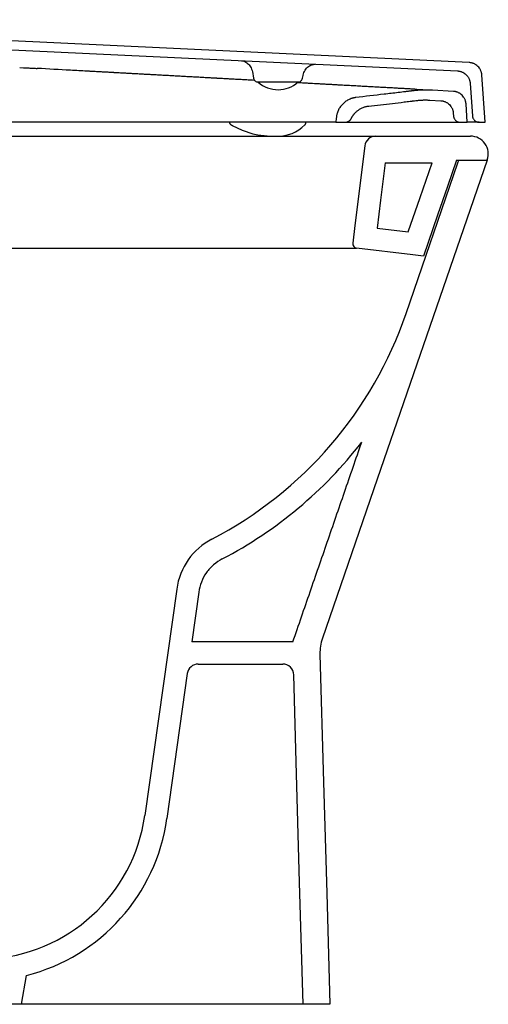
# Model space of a CAD drawing. Header units: millimetres. Extents: x 1143.675 to 1144.225, y 837.985 to 838.49.
# Tile 3 of 3: x 1144.014 to 1144.225, y 838.048 to 838.49. Entities that reach past the tile are written whole.
import ezdxf

# ---------------------------------------------------------------- set-up
doc = ezdxf.new("R2010")
doc.units = ezdxf.units.MM
doc.layers.add('SANINDUSA', color=3, linetype='Continuous')

msp = doc.modelspace()

# ---------------------------------------------------------------- linework, layer by layer
at = {"layer": 'SANINDUSA'}
for p, q in [((1144.216048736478, 838.4712105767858), (1143.80768587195, 838.4904684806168)), ((1143.815822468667, 838.486080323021), (1144.21079789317, 838.4674537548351)), ((1144.014337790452, 838.4690081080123), (1144.016041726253, 838.4689147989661)), ((1144.022237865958, 838.4685739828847), (1144.022210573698, 838.4685754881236)), ((1144.118763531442, 838.467136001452), (1144.119291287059, 838.464142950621)), ((1144.119788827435, 838.463193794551), (1144.118851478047, 838.463245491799)), ((1144.121300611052, 838.4624952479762), (1144.13926303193, 838.4624952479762)), ((1144.141272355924, 838.464142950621), (1144.141506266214, 838.4654695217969)), ((1144.223236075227, 838.4444052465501), (1144.221751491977, 838.465635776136)), ((1144.140259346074, 838.4620647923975), (1144.138631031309, 838.4621545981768)), ((1144.197587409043, 838.4589030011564), (1144.197613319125, 838.4589015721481)), ((1144.209001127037, 838.4582735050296), (1144.199560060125, 838.458794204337)), ((1144.216500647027, 838.4618788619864), (1144.21752714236, 838.4471960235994)), ((1144.198370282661, 838.4543529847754), (1144.203279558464, 838.4540822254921)), ((1144.215236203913, 838.4444052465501), (1144.214656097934, 838.4527011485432)), ((1144.156418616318, 838.4462544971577), (1144.156289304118, 838.4444052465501)), ((1144.163143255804, 838.4460914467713), (1144.163147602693, 838.446091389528)), ((1144.208934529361, 838.4485098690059), (1144.209026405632, 838.4471959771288)), ((1144.156289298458, 838.4444052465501), (1143.870425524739, 838.4444052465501)), ((1144.156289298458, 838.4444052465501), (1144.160450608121, 838.4444052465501)), ((1144.16045082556, 838.4444052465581), (1144.212019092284, 838.4444052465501)), ((1144.212019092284, 838.4444052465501), (1144.215236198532, 838.4444052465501)), ((1144.220519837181, 838.4444052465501), (1144.223236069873, 838.4444052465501)), ((1143.860301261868, 838.438134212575), (1144.174133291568, 838.438134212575)), ((1144.174133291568, 838.438134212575), (1144.216641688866, 838.4381342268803)), ((1144.169170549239, 838.4337435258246), (1144.164789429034, 838.3980596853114)), ((1144.210417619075, 838.4274160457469), (1144.224166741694, 838.4274160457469)), ((1144.211033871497, 838.4261342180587), (1144.211475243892, 838.4274160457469)), ((1144.224205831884, 838.4275296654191), (1144.224166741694, 838.4274160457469)), ((1144.178311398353, 838.4261342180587), (1144.199400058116, 838.4261342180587)), ((1144.187737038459, 838.3584757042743), (1144.211033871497, 838.4261342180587)), ((1144.164789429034, 838.3980596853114), (1144.163814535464, 838.3901193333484)), ((1144.174714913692, 838.396841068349), (1144.188721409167, 838.3951213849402)), ((1143.868878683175, 838.387890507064), (1144.165555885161, 838.387890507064)), ((1144.08478926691, 838.2346947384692), (1144.070490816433, 838.1329559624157)), ((1144.09469195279, 838.233302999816), (1144.091555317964, 838.210984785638)), ((1144.136951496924, 838.210984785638), (1144.091555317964, 838.210984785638)), ((1144.094496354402, 838.2009847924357), (1144.132367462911, 838.2009847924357)), ((1144.089545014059, 838.1966806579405), (1144.08039349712, 838.1315642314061)), ((1144.015156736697, 838.0481342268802), (1144.017440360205, 838.0610852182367)), ((1144.015156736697, 838.0481342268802), (1144.010156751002, 838.0481342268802)), ((1144.141488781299, 838.0481342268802), (1144.015156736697, 838.0481342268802)), ((1144.15349345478, 838.0481342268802), (1144.141488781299, 838.0481342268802))]:
    msp.add_line(p, q, dxfattribs=at)
at = {"layer": 'SANINDUSA', "flags": 128}
for points in [[(1144.109067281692, 838.4433228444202), (1144.109490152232, 838.4430942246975), (1144.109605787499, 838.4430299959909), (1144.109633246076, 838.4430148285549), (1144.109646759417, 838.44300737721), (1144.109647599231, 838.4430069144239), (1144.109647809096, 838.4430067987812), (1144.109647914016, 838.4430067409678), (1144.109647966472, 838.4430067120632), (1144.1096479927, 838.4430066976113), (1144.109648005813, 838.4430066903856), (1144.10964801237, 838.4430066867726), (1144.109648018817, 838.443006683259), (1144.114222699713, 838.4408004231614), (1144.118933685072, 838.4392372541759), (1144.121211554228, 838.4387497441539), (1144.125454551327, 838.4382416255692), (1144.126736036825, 838.4381738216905), (1144.12750529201, 838.4381508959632), (1144.128289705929, 838.4381396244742), (1144.128831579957, 838.4381381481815), (1144.128983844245, 838.4381385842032), (1144.129062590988, 838.438138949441), (1144.129082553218, 838.4381390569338), (1144.129092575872, 838.4381391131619), (1144.129095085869, 838.4381391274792), (1144.129095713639, 838.4381391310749), (1144.129095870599, 838.4381391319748), (1144.129095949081, 838.4381391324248), (1144.129095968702, 838.4381391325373), (1144.129095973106, 838.4381391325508), (1144.129108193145, 838.4381391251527), (1144.129369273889, 838.4381399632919), (1144.129780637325, 838.4381429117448)], [(1144.224166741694, 838.4274160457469), (1144.201394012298, 838.3612798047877), (1144.174806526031, 838.2840645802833), (1144.150190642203, 838.2125754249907)], [(1144.210417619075, 838.4274160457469), (1144.206346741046, 838.415593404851), (1144.201915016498, 838.4027227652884), (1144.19554018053, 838.384209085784)], [(1144.178311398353, 838.4261342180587), (1144.176254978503, 838.4093848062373), (1144.174714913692, 838.396841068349)], [(1144.188721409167, 838.3951213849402), (1144.194041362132, 838.4105716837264), (1144.199400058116, 838.4261342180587)], [(1144.19554018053, 838.384209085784), (1144.190723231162, 838.3848005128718), (1144.165555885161, 838.387890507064)], [(1144.149108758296, 838.2055069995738), (1144.150713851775, 838.1478982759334), (1144.152103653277, 838.0980162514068), (1144.15349345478, 838.0481342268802)], [(1144.141488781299, 838.0481342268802), (1144.139964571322, 838.1028407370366), (1144.138455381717, 838.1570082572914), (1144.137365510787, 838.1961240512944)]]:
    msp.add_lwpolyline(points, dxfattribs=at)
at = {"layer": 'SANINDUSA'}
for centre, radius, start, end in [((1144.13027580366, 838.4722483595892), 0.01324676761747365, 227.617710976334, 312.5815556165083), ((1144.130030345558, 838.455681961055), 0.01754082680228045, 269.1843194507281, 314.4734662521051), ((1144.174133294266, 838.4331342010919), 0.005000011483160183, 90.00003091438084, 173.0002699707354), ((1144.216641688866, 838.4301342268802), 0.008000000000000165, 340.9998770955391, 90), ((1144.16579963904, 838.3898756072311), 0.002000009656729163, 173.0003967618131, 262.999595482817), ((1144.017384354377, 838.41677484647), 0.1800522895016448, 297.5372898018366, 341.1077125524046), ((1144.017471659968, 838.4166543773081), 0.1899051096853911, 297.530779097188, 322.3470854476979), ((1144.11449737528, 838.2305194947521), 0.03000007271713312, 117.5381356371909, 171.9999217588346), ((1144.169100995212, 838.206064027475), 0.01999999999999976, 160.9998770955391, 181.5959535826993), ((1144.094496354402, 838.1959847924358), 0.005000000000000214, 90, 172.0000000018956), ((1144.132367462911, 838.1959847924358), 0.004999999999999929, 1.595953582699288, 90), ((1143.996220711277, 838.1433939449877), 0.07500000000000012, 272.721264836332, 352.0000000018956), ((1143.996220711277, 838.1433939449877), 0.08499999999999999, 284.4563835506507, 352.0000000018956)]:
    msp.add_arc(centre, radius, start, end, dxfattribs=at)
for points, knots in [([(1144.113906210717, 838.4720230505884), (1144.114311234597, 838.4719628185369), (1144.115134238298, 838.4718404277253), (1144.116666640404, 838.4709250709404), (1144.11810709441, 838.4693526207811), (1144.118542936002, 838.4678746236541), (1144.118767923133, 838.4671116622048)], [0, 0, 0, 0, 0.2339399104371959, 0.4753631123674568, 0.7291755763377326, 1, 1, 1, 1]), ([(1144.221751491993, 838.4656357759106), (1144.221745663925, 838.4657082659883), (1144.221734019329, 838.4658531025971), (1144.221706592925, 838.4660692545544), (1144.221671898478, 838.4662841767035), (1144.22162922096, 838.4664978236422), (1144.221553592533, 838.4668161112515), (1144.221425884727, 838.4672340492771), (1144.221219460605, 838.4677390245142), (1144.220968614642, 838.4682228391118), (1144.220576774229, 838.4688350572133), (1144.219985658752, 838.4695293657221), (1144.219277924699, 838.4701057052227), (1144.218657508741, 838.470484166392), (1144.218167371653, 838.470724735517), (1144.217658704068, 838.4709196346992), (1144.217192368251, 838.471051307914), (1144.216775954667, 838.471135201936), (1144.216413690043, 838.4711869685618), (1144.216170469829, 838.4712027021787), (1144.216048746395, 838.4712105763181)], [0, 0, 0, 0, 0.02502138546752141, 0.04999322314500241, 0.07494852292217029, 0.09992036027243, 0.1249417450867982, 0.1875029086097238, 0.2500640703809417, 0.3124115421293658, 0.3747590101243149, 0.4998950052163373, 0.6243355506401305, 0.6870047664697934, 0.749673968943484, 0.8119370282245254, 0.8742000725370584, 0.9161594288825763, 0.9580406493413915, 1, 1, 1, 1]), ([(1144.016041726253, 838.4689147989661), (1144.016674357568, 838.468880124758), (1144.017623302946, 838.4688280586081), (1144.018651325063, 838.468771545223), (1144.019046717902, 838.4687497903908), (1144.019128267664, 838.4687453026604), (1144.019127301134, 838.468745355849), (1144.019128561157, 838.4687452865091), (1144.019130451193, 838.4687451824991), (1144.019134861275, 838.4687449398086), (1144.019143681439, 838.4687444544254), (1144.019161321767, 838.4687434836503), (1144.019216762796, 838.4687404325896), (1144.019589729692, 838.4687199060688), (1144.020597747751, 838.4686644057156), (1144.021565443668, 838.4686110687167), (1144.022210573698, 838.4685754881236)], [0, 0, 0, 0, 0.1250000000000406, 0.187500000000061, 0.2031250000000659, 0.2031250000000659, 0.2036132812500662, 0.2036132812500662, 0.2041015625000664, 0.2050781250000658, 0.2070312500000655, 0.2109375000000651, 0.2187500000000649, 0.2500000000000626, 0.5000000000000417, 1, 1, 1, 1]), ([(1144.050012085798, 838.4670421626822), (1144.049181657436, 838.4670879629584), (1144.047935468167, 838.4671566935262), (1144.046637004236, 838.467228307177), (1144.046143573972, 838.4672555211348), (1144.046052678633, 838.4672605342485), (1144.046013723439, 838.4672626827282), (1144.045994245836, 838.4672637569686), (1144.045982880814, 838.4672643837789), (1144.045963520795, 838.4672654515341), (1144.045798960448, 838.4672745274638), (1144.04532463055, 838.4673006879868), (1144.042381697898, 838.4674629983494), (1144.039592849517, 838.467616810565), (1144.032155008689, 838.4680270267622), (1144.027195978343, 838.4683005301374), (1144.022237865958, 838.4685739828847)], [0, 0, 0, 0, 0.1250000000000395, 0.1875000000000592, 0.1953125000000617, 0.1992187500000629, 0.2011718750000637, 0.2011718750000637, 0.2021484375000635, 0.2021484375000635, 0.2031250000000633, 0.2187500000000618, 0.2500000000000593, 0.5000000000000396, 0.5000000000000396, 1, 1, 1, 1]), ([(1144.05801093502, 838.4666010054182), (1144.057679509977, 838.4666192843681), (1144.057182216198, 838.4666467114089), (1144.056601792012, 838.466678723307), (1144.056311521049, 838.4666947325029), (1144.056166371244, 838.4667027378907), (1144.056093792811, 838.4667067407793), (1144.056057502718, 838.466708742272), (1144.056039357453, 838.4667097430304), (1144.056031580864, 838.4667101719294), (1144.056026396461, 838.4667104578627), (1144.056022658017, 838.4667106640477), (1144.056021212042, 838.466710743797)], [0, 0, 0, 0, 0.4999999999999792, 0.7499999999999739, 0.8749999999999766, 0.9374999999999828, 0.9687499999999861, 0.9843749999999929, 0.9921874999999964, 0.9960937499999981, 0.9960937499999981, 1, 1, 1, 1]), ([(1144.141506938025, 838.4654738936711), (1144.141754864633, 838.466291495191), (1144.142233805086, 838.4678709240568), (1144.143859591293, 838.4695048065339), (1144.145578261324, 838.4703855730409), (1144.14648975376, 838.4704391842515), (1144.146935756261, 838.470465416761)], [0, 0, 0, 0, 0.2738860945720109, 0.5290885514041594, 0.769578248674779, 1, 1, 1, 1]), ([(1144.210797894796, 838.4674537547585), (1144.210870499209, 838.4674495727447), (1144.211015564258, 838.4674412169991), (1144.211232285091, 838.4674187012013), (1144.211447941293, 838.4673888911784), (1144.211662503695, 838.467351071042), (1144.211982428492, 838.4672826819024), (1144.212403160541, 838.4671644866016), (1144.212912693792, 838.4669695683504), (1144.213402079, 838.4667297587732), (1144.214023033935, 838.4663519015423), (1144.214730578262, 838.4657766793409), (1144.215322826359, 838.4650821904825), (1144.215715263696, 838.4644705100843), (1144.215966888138, 838.4639859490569), (1144.216173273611, 838.4634818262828), (1144.216315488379, 838.4630185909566), (1144.216408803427, 838.4626041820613), (1144.216468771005, 838.4622431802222), (1144.216490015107, 838.4620003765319), (1144.216500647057, 838.461878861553)], [0, 0, 0, 0, 0.02502138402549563, 0.04999321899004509, 0.07494851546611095, 0.09992034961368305, 0.1249417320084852, 0.1875029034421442, 0.2500640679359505, 0.312411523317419, 0.3747589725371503, 0.4998949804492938, 0.624335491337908, 0.6870047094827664, 0.7496739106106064, 0.8119369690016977, 0.8742000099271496, 0.9161593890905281, 0.9580406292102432, 1, 1, 1, 1]), ([(1144.076225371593, 838.4655964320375), (1144.075821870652, 838.46561868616), (1144.075216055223, 838.4656520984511), (1144.074508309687, 838.4656911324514), (1144.074154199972, 838.46571066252), (1144.073977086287, 838.4657204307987), (1144.073888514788, 838.4657253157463), (1144.073844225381, 838.465727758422), (1144.073822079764, 838.4657289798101), (1144.07381258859, 838.465729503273), (1144.073806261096, 838.4657298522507), (1144.073801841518, 838.4657300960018), (1144.073799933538, 838.465730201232)], [0, 0, 0, 0, 0.4999999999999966, 0.7500000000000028, 0.8750000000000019, 0.9375000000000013, 0.9687499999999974, 0.9843749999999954, 0.992187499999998, 0.996093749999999, 0.996093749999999, 1, 1, 1, 1]), ([(1144.104339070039, 838.4640458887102), (1144.103984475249, 838.4640654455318), (1144.103451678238, 838.4640948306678), (1144.102828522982, 838.464129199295), (1144.102516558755, 838.4641464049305), (1144.102360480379, 838.4641550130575), (1144.102293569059, 838.4641587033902), (1144.102248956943, 838.464161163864), (1144.102224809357, 838.464162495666), (1144.102204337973, 838.4641636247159)], [0, 0, 0, 0, 0.500000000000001, 0.7500000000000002, 0.8750000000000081, 0.9375000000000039, 0.9687500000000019, 0.9687500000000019, 1, 1, 1, 1]), ([(1144.119290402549, 838.4641479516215), (1144.119354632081, 838.4639227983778), (1144.119482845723, 838.4634733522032), (1144.119960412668, 838.462936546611), (1144.120582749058, 838.4625668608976), (1144.121061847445, 838.4625190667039), (1144.121300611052, 838.4624952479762)], [0, 0, 0, 0, 0.2518336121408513, 0.5027049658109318, 0.7521679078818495, 1, 1, 1, 1]), ([(1144.13926303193, 838.4624952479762), (1144.139501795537, 838.4625190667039), (1144.139980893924, 838.4625668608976), (1144.140603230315, 838.462936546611), (1144.141080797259, 838.4634733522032), (1144.141209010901, 838.4639227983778), (1144.141273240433, 838.4641479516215)], [0, 0, 0, 0, 0.2478320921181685, 0.4972950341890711, 0.7481663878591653, 1, 1, 1, 1]), ([(1144.151062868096, 838.4614689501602), (1144.150780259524, 838.4614845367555), (1144.150354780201, 838.4615080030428), (1144.149855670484, 838.4615355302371), (1144.14960543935, 838.4615493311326), (1144.149480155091, 838.4615562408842), (1144.149417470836, 838.4615596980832), (1144.149390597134, 838.4615611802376), (1144.149372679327, 838.4615621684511), (1144.149362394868, 838.4615627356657), (1144.149354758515, 838.4615631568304)], [0, 0, 0, 0, 0.4999999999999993, 0.7499999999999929, 0.8749999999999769, 0.9374999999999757, 0.9687499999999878, 0.9843749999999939, 0.9843749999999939, 1, 1, 1, 1]), ([(1144.190600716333, 838.4584834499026), (1144.190474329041, 838.458467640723), (1144.190347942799, 838.4584518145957), (1144.190158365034, 838.4584280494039), (1144.190089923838, 838.4584194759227), (1144.189957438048, 838.4584029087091), (1144.189626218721, 838.4583615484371), (1144.188764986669, 838.4582547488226), (1144.187969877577, 838.4581576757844), (1144.186379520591, 838.4579652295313), (1144.185319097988, 838.4578391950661), (1144.182137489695, 838.4574654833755), (1144.18001597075, 838.4572221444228), (1144.173651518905, 838.4564922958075), (1144.169408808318, 838.4560050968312), (1144.165168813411, 838.4554815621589)], [0, 0, 0, 0, 0.01562500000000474, 0.01562500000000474, 0.0234375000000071, 0.0234375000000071, 0.03125000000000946, 0.06250000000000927, 0.1250000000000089, 0.1250000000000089, 0.250000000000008, 0.250000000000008, 0.5000000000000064, 0.5000000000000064, 1, 1, 1, 1]), ([(1144.169533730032, 838.4604502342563), (1144.169297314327, 838.460463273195), (1144.168940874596, 838.46048293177), (1144.168521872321, 838.4605060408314), (1144.168311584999, 838.460517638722), (1144.168206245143, 838.4605234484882), (1144.168161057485, 838.4605259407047), (1144.16813092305, 838.4605276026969), (1144.168116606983, 838.4605283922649), (1144.168100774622, 838.4605292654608)], [0, 0, 0, 0, 0.4999999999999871, 0.7499999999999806, 0.8749999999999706, 0.9374999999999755, 0.9687499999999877, 0.9687499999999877, 1, 1, 1, 1]), ([(1144.183303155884, 838.4596908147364), (1144.183121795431, 838.4597008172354), (1144.182847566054, 838.4597159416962), (1144.182523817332, 838.4597337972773), (1144.182360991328, 838.4597427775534), (1144.182279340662, 838.4597472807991), (1144.182244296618, 838.459749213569), (1144.182220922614, 838.4597505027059), (1144.182210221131, 838.4597510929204), (1144.182197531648, 838.4597517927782)], [0, 0, 0, 0, 0.5000000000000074, 0.7500000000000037, 0.8749999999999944, 0.9375000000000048, 0.9687500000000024, 0.9687500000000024, 1, 1, 1, 1]), ([(1144.199560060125, 838.458794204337), (1144.199346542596, 838.4588051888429), (1144.198919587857, 838.458827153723), (1144.198278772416, 838.4588496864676), (1144.197637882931, 838.458864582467), (1144.196996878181, 838.4588710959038), (1144.196355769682, 838.458869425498), (1144.195714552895, 838.4588595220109), (1144.194913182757, 838.4588368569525), (1144.193952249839, 838.4587928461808), (1144.192832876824, 838.4587158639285), (1144.191715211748, 838.4586155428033), (1144.190972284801, 838.4585274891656), (1144.190600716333, 838.4584834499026)], [0, 0, 0, 0, 0.07145094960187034, 0.1428750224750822, 0.2142839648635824, 0.2856895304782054, 0.3571034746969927, 0.4285375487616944, 0.5000034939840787, 0.6250226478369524, 0.7499864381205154, 0.8749578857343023, 1, 1, 1, 1]), ([(1144.191643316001, 838.4592308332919), (1144.191753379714, 838.459224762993), (1144.191973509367, 838.4592126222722), (1144.192186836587, 838.4592008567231), (1144.192293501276, 838.459194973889)], [0, 0, 0, 0, 0.4999949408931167, 1, 1, 1, 1]), ([(1144.192293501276, 838.459194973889), (1144.192399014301, 838.4591891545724), (1144.192610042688, 838.4591775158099), (1144.192814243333, 838.4591662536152), (1144.192916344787, 838.4591606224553)], [0, 0, 0, 0, 0.4999944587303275, 1, 1, 1, 1]), ([(1144.192916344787, 838.4591606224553), (1144.193017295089, 838.4591550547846), (1144.193219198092, 838.4591439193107), (1144.193414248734, 838.4591331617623), (1144.193511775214, 838.4591277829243)], [0, 0, 0, 0, 0.4999940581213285, 1, 1, 1, 1]), ([(1144.193511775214, 838.4591277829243), (1144.193608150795, 838.4591224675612), (1144.193800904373, 838.4591118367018), (1144.193986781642, 838.4591015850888), (1144.194079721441, 838.459096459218)], [0, 0, 0, 0, 0.4999937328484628, 1, 1, 1, 1]), ([(1144.194079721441, 838.459096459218), (1144.194171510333, 838.4590913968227), (1144.194355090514, 838.4590812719), (1144.194531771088, 838.4590715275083), (1144.194620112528, 838.459066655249)], [0, 0, 0, 0, 0.4999934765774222, 1, 1, 1, 1]), ([(1144.194620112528, 838.459066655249), (1144.19470730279, 838.4590618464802), (1144.194881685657, 838.4590522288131), (1144.195049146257, 838.4590429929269), (1144.195132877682, 838.4590383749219)], [0, 0, 0, 0, 0.4999932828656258, 1, 1, 1, 1]), ([(1144.195132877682, 838.4590383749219), (1144.195230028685, 838.4590330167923), (1144.195424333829, 838.45902230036), (1144.195609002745, 838.4590121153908), (1144.195701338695, 838.4590070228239)], [0, 0, 0, 0, 0.4999919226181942, 1, 1, 1, 1]), ([(1144.195701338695, 838.4590070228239), (1144.195792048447, 838.459002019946), (1144.195973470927, 838.4589920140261), (1144.196145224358, 838.4589825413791), (1144.196231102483, 838.4589778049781)], [0, 0, 0, 0, 0.4999917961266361, 1, 1, 1, 1]), ([(1144.196231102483, 838.4589778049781), (1144.196315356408, 838.4589731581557), (1144.196483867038, 838.4589638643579), (1144.196642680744, 838.4589551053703), (1144.196722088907, 838.4589507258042)], [0, 0, 0, 0, 0.499991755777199, 0.9999999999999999, 0.9999999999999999, 0.9999999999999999, 0.9999999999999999]), ([(1144.196722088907, 838.4589507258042), (1144.196799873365, 838.4589464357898), (1144.196955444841, 838.4589378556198), (1144.197101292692, 838.4589298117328), (1144.197174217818, 838.4589257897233)], [0, 0, 0, 0, 0.4999917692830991, 0.9999999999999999, 0.9999999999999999, 0.9999999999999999, 0.9999999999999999]), ([(1144.197174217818, 838.4589257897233), (1144.197245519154, 838.4589218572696), (1144.197388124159, 838.4589139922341), (1144.197520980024, 838.4589066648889), (1144.197587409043, 838.4589030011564)], [0, 0, 0, 0, 0.4999918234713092, 0.9999999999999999, 0.9999999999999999, 0.9999999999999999, 0.9999999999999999]), ([(1144.214656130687, 838.4527006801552), (1144.214650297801, 838.4527732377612), (1144.21463864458, 838.4529181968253), (1144.214611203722, 838.4531345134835), (1144.214576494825, 838.4533495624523), (1144.214533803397, 838.4535632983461), (1144.214458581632, 838.4538798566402), (1144.214332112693, 838.4542943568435), (1144.214127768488, 838.4547961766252), (1144.213878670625, 838.4552787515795), (1144.213490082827, 838.4558883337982), (1144.212903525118, 838.4565812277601), (1144.212202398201, 838.4571566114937), (1144.211586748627, 838.4575357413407), (1144.211101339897, 838.4577771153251), (1144.21059574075, 838.4579741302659), (1144.210131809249, 838.4581079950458), (1144.209718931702, 838.4581938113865), (1144.209361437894, 838.458247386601), (1144.209121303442, 838.4582647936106), (1144.209001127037, 838.4582735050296)], [0, 0, 0, 0, 0.02518127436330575, 0.05030835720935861, 0.07541445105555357, 0.1005328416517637, 0.1256967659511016, 0.1879680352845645, 0.250239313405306, 0.3129134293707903, 0.3755875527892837, 0.5000584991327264, 0.6251990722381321, 0.6875614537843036, 0.7499238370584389, 0.8124880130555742, 0.8750521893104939, 0.9167266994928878, 0.9583254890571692, 1, 1, 1, 1]), ([(1144.165168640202, 838.4554815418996), (1144.165073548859, 838.4554689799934), (1144.164883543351, 838.4554438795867), (1144.164600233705, 838.4553959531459), (1144.164318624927, 838.4553405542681), (1144.164038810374, 838.4552769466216), (1144.163760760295, 838.4552053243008), (1144.163300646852, 838.4550726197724), (1144.162667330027, 838.4548500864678), (1144.161881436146, 838.4544945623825), (1144.161129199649, 838.4540732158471), (1144.160178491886, 838.4534272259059), (1144.159100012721, 838.4524701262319), (1144.158201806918, 838.4513413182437), (1144.157607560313, 838.4503574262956), (1144.157227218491, 838.449583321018), (1144.156915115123, 838.4487808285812), (1144.156700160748, 838.4480468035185), (1144.156559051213, 838.4473930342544), (1144.156468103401, 838.4468261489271), (1144.156435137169, 838.4464451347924), (1144.156418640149, 838.4462544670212)], [0, 0, 0, 0, 0.02088884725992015, 0.04173877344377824, 0.06256689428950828, 0.08339037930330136, 0.1042264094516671, 0.1250921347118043, 0.1876763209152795, 0.250221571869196, 0.3127313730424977, 0.375216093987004, 0.5002996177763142, 0.6251174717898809, 0.6877517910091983, 0.7503777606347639, 0.8127185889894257, 0.875062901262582, 0.9167299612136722, 0.9583298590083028, 0.9999999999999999, 0.9999999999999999, 0.9999999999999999, 0.9999999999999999]), ([(1144.170970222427, 838.4516478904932), (1144.174506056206, 838.4520645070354), (1144.1780428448, 838.4524650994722), (1144.18334770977, 838.4530770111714), (1144.185115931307, 838.4532829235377), (1144.187767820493, 838.4536000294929), (1144.188872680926, 838.4537338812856), (1144.190087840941, 838.4538843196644), (1144.190419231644, 838.4539256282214), (1144.190640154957, 838.4539532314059), (1144.190751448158, 838.4539671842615), (1144.191278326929, 838.4540332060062), (1144.191699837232, 838.4540858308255), (1144.192121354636, 838.4541382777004)], [0, 0, 0, 0, 0.500000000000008, 0.500000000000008, 0.75000000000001, 0.75000000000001, 0.875000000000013, 0.9062500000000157, 0.9218750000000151, 0.9218750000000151, 0.9375000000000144, 0.9375000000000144, 1, 1, 1, 1]), ([(1144.192121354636, 838.4541382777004), (1144.192310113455, 838.4541608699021), (1144.192687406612, 838.4542060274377), (1144.193254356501, 838.4542620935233), (1144.193821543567, 838.4543095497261), (1144.194389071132, 838.4543475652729), (1144.194956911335, 838.454376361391), (1144.195525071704, 838.4543958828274), (1144.196093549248, 838.4544061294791), (1144.196662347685, 838.4544071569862), (1144.197231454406, 838.4543987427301), (1144.197800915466, 838.4543817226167), (1144.19818041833, 838.4543625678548), (1144.198370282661, 838.4543529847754)], [0, 0, 0, 0, 0.09108977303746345, 0.1820712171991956, 0.272968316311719, 0.3638051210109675, 0.4546057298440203, 0.5453942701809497, 0.636194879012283, 0.7270316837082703, 0.8179287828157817, 0.9089102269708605, 1, 1, 1, 1]), ([(1144.203279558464, 838.4540822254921), (1144.203351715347, 838.4540774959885), (1144.203495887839, 838.454068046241), (1144.203711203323, 838.4540440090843), (1144.203925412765, 838.4540127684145), (1144.204138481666, 838.4539736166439), (1144.204456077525, 838.4539033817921), (1144.204873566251, 838.4537830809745), (1144.205379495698, 838.4535859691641), (1144.20586574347, 838.4533442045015), (1144.206481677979, 838.452964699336), (1144.20718367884, 838.4523883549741), (1144.207770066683, 838.4516950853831), (1144.208158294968, 838.4510852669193), (1144.208407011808, 838.4506031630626), (1144.208611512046, 838.4501004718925), (1144.20875222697, 838.4496386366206), (1144.208844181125, 838.449226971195), (1144.208903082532, 838.4488700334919), (1144.208924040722, 838.4486299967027), (1144.208934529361, 838.4485098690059)], [0, 0, 0, 0, 0.02501665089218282, 0.04998432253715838, 0.0749356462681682, 0.0999033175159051, 0.124919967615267, 0.1874599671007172, 0.2499999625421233, 0.312539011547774, 0.375078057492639, 0.5000283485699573, 0.6249815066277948, 0.6874242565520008, 0.749867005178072, 0.8124080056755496, 0.8749490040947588, 0.9166579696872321, 0.9582910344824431, 1, 1, 1, 1]), ([(1144.163147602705, 838.4460913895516), (1144.163194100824, 838.4461847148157), (1144.163286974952, 838.4463711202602), (1144.163437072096, 838.4466447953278), (1144.163594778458, 838.446913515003), (1144.163760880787, 838.4471768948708), (1144.163935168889, 838.4474350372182), (1144.164117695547, 838.447687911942), (1144.16430845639, 838.4479355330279), (1144.164705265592, 838.4484188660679), (1144.165356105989, 838.4490977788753), (1144.166330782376, 838.4498865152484), (1144.167395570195, 838.4505495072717), (1144.168346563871, 838.4509853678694), (1144.169133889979, 838.4512611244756), (1144.169736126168, 838.4514297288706), (1144.170348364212, 838.4515630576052), (1144.170762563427, 838.4516195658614), (1144.170970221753, 838.4516478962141)], [0, 0, 0, 0, 0.03126734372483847, 0.06245257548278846, 0.0935860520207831, 0.1246982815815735, 0.1558198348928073, 0.186981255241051, 0.2182129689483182, 0.2495451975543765, 0.3745136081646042, 0.4994320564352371, 0.6246301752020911, 0.7497142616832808, 0.8122691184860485, 0.8746712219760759, 0.9371665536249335, 1, 1, 1, 1]), ([(1144.16045082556, 838.4444052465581), (1144.160506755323, 838.4444061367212), (1144.160618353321, 838.4444079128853), (1144.160785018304, 838.4444223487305), (1144.160950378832, 838.4444454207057), (1144.161114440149, 838.4444779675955), (1144.161357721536, 838.4445404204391), (1144.161673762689, 838.4446549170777), (1144.162044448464, 838.4448522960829), (1144.162384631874, 838.4450987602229), (1144.162653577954, 838.4453586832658), (1144.162860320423, 838.4456112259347), (1144.16301832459, 838.445842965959), (1144.163104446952, 838.4460084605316), (1144.163147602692, 838.4460913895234)], [0, 0, 0, 0, 0.05007206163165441, 0.09990998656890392, 0.1496696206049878, 0.19950754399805, 0.2495796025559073, 0.3744859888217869, 0.4993923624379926, 0.6244113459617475, 0.7494303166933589, 0.8330757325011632, 0.9163545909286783, 1, 1, 1, 1]), ([(1144.209026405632, 838.4471959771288), (1144.209030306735, 838.4471492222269), (1144.209038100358, 838.4470558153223), (1144.209058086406, 838.4469166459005), (1144.209084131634, 838.446778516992), (1144.20912767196, 838.4465959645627), (1144.209198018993, 838.4463716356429), (1144.209343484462, 838.4460259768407), (1144.209585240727, 838.4456212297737), (1144.209960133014, 838.4451992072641), (1144.210407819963, 838.4448537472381), (1144.210827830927, 838.4446407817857), (1144.211182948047, 838.4445194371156), (1144.211456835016, 838.4444542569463), (1144.211736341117, 838.444412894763), (1144.211924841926, 838.4444077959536), (1144.212019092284, 838.4444052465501)], [0, 0, 0, 0, 0.03127953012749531, 0.06249021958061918, 0.09370089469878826, 0.1249803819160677, 0.1875948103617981, 0.2502091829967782, 0.3747532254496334, 0.4999824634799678, 0.6244402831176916, 0.7496677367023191, 0.8120104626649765, 0.8743531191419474, 0.9371765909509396, 1, 1, 1, 1]), ([(1144.217527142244, 838.4471960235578), (1144.217531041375, 838.4471492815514), (1144.217538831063, 838.4470559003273), (1144.21755880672, 838.4469167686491), (1144.217584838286, 838.4467786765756), (1144.217628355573, 838.4465961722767), (1144.217698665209, 838.4463719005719), (1144.217844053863, 838.4460263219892), (1144.218085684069, 838.4456216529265), (1144.21846038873, 838.4451996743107), (1144.218907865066, 838.4448541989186), (1144.219327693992, 838.4446411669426), (1144.219682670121, 838.4445197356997), (1144.219956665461, 838.444454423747), (1144.220236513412, 838.4444129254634), (1144.220425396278, 838.4444078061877), (1144.220519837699, 838.4444052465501)], [0, 0, 0, 0, 0.03127048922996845, 0.06247221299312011, 0.09367394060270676, 0.1249444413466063, 0.1875405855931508, 0.2501367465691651, 0.3746454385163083, 0.4998384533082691, 0.6242603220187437, 0.7494524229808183, 0.8117762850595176, 0.8741001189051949, 0.9370500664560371, 1, 1, 1, 1]), ([(1144.108476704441, 838.4444052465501), (1144.108478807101, 838.4443716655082), (1144.108480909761, 838.4443380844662), (1144.108483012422, 838.4443045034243), (1144.1084893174, 838.4442038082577), (1144.108501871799, 838.4440033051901), (1144.108628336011, 838.4437269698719), (1144.108813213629, 838.4434871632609), (1144.108982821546, 838.443377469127), (1144.109067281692, 838.4433228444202)], [-0.08439235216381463, -0.08439235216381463, -0.08439235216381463, -0.08439235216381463, 0, 0, 0, 0.2530565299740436, 0.5038832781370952, 0.7529473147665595, 1, 1, 1, 1]), ([(1144.142319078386, 838.4431652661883), (1144.142390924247, 838.4432438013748), (1144.142534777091, 838.4434010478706), (1144.142684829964, 838.4436852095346), (1144.142784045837, 838.4439911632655), (1144.142795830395, 838.4442041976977), (1144.142801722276, 838.4443107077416), (1144.142803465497, 838.4443422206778), (1144.142805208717, 838.4443737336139), (1144.142806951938, 838.4444052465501)], [0, 0, 0, 0, 0.249591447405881, 0.4997426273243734, 0.7498881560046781, 1, 1, 1, 1.074000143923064, 1.074000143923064, 1.074000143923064, 1.074000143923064]), ([(1144.220519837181, 838.4444052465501), (1144.220402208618, 838.4444052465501), (1144.220166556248, 838.4444052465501), (1144.218454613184, 838.4444052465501), (1144.216410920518, 838.4444052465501), (1144.215236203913, 838.4444052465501)], [0, 0, 0, 0, 0.3373621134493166, 0.6758577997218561, 1, 1, 1, 1]), ([(1144.105250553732, 838.2482536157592), (1144.103898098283, 838.2475484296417), (1144.102588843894, 838.2466663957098), (1144.100185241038, 838.2445800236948), (1144.09909214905, 838.2433759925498), (1144.097229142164, 838.2407380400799), (1144.096460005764, 838.2393052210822), (1144.095297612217, 838.2363422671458), (1144.094904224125, 838.2348134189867), (1144.094691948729, 838.2333030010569)], [0, 0, 0, 0, 0.25, 0.25, 0.5, 0.5, 0.75, 0.75, 1, 1, 1, 1])]:
    msp.add_open_spline(points, degree=3, knots=knots, dxfattribs=at)
for points, degree in [([(1144.05201740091, 838.4669315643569), (1144.051349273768, 838.4669684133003), (1144.050680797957, 838.4670052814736), (1144.050012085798, 838.4670421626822)], 3), ([(1144.054020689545, 838.466821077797), (1144.053353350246, 838.4668578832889), (1144.052685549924, 838.4668947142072), (1144.05201740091, 838.4669315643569)], 3), ([(1144.056021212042, 838.466710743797), (1144.055354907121, 838.4667474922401), (1144.054688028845, 838.4667842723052), (1144.054020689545, 838.466821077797)], 3), ([(1144.059998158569, 838.4664914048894), (1144.059336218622, 838.4665279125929), (1144.058673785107, 838.4665644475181), (1144.05801093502, 838.4666010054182)], 3), ([(1144.061982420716, 838.4663819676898), (1144.061321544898, 838.4664184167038), (1144.060660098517, 838.4664548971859), (1144.059998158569, 838.4664914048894)], 3), ([(1144.063963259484, 838.4662727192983), (1144.063303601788, 838.4663091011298), (1144.062643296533, 838.4663455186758), (1144.061982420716, 838.4663819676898)], 3), ([(1144.0659402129, 838.466163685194), (1144.065281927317, 838.4661999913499), (1144.06462291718, 838.4662363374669), (1144.063963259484, 838.4662727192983)], 3), ([(1144.067912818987, 838.4660548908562), (1144.06725605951, 838.4660911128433), (1144.066598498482, 838.4661273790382), (1144.0659402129, 838.466163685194)], 3), ([(1144.069880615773, 838.4659463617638), (1144.069225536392, 838.4659824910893), (1144.068569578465, 838.4660186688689), (1144.067912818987, 838.4660548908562)], 3), ([(1144.071843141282, 838.465838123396), (1144.071189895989, 838.4658741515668), (1144.070535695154, 838.4659102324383), (1144.069880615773, 838.4659463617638)], 3), ([(1144.073799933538, 838.465730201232), (1144.073148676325, 838.465766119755), (1144.072496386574, 838.4658020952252), (1144.071843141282, 838.465838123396)], 3), ([(1144.078641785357, 838.4654631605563), (1144.077837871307, 838.4655074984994), (1144.077032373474, 838.4655519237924), (1144.076225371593, 838.4655964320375)], 3), ([(1144.081048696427, 838.465330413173), (1144.080248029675, 838.4653745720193), (1144.079445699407, 838.465418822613), (1144.078641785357, 838.4654631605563)], 3), ([(1144.083445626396, 838.4651982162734), (1144.082648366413, 838.4652421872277), (1144.081849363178, 838.4652862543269), (1144.081048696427, 838.465330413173)], 3), ([(1144.085832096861, 838.4650665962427), (1144.085038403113, 838.4651103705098), (1144.08424288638, 838.4651542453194), (1144.083445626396, 838.4651982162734)], 3), ([(1144.088207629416, 838.4649355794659), (1144.087417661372, 838.4649791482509), (1144.086625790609, 838.4650228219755), (1144.085832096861, 838.4650665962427)], 3), ([(1144.090571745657, 838.4648051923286), (1144.089785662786, 838.464848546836), (1144.08899759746, 838.4648920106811), (1144.088207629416, 838.4649355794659)], 3), ([(1144.092923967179, 838.4646754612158), (1144.092141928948, 838.4647185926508), (1144.091357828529, 838.464761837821), (1144.090571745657, 838.4648051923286)], 3), ([(1144.095263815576, 838.4645464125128), (1144.094485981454, 838.4645893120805), (1144.09370600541, 838.4646323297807), (1144.092923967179, 838.4646754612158)], 3), ([(1144.097590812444, 838.464418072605), (1144.096817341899, 838.4644607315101), (1144.096041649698, 838.4645035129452), (1144.095263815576, 838.4645464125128)], 3), ([(1144.099904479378, 838.4642904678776), (1144.099135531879, 838.464332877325), (1144.098364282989, 838.4643754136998), (1144.097590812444, 838.464418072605)], 3), ([(1144.102204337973, 838.4641636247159), (1144.101440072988, 838.4642057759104), (1144.100673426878, 838.4642480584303), (1144.099904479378, 838.4642904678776)], 3), ([(1144.106459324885, 838.4639289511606), (1144.105755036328, 838.4639677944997), (1144.105048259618, 838.464006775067), (1144.104339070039, 838.4640458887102)], 3), ([(1144.108564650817, 838.4638128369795), (1144.107865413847, 838.4638514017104), (1144.107163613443, 838.4638901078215), (1144.106459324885, 838.4639289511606)], 3), ([(1144.110654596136, 838.4636975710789), (1144.10996056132, 838.4637358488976), (1144.109263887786, 838.4637742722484), (1144.108564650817, 838.4638128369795)], 3), ([(1144.112728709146, 838.4635831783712), (1144.112040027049, 838.4636211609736), (1144.111348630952, 838.4636592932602), (1144.110654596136, 838.4636975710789)], 3), ([(1144.114786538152, 838.4634696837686), (1144.114103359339, 838.4635073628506), (1144.113417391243, 838.4635451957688), (1144.112728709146, 838.4635831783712)], 3), ([(1144.116827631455, 838.4633571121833), (1144.116150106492, 838.4633944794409), (1144.115469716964, 838.4634320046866), (1144.114786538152, 838.4634696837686)], 3), ([(1144.118851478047, 838.463245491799), (1144.118179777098, 838.4632825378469), (1144.117505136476, 838.4633197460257), (1144.116827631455, 838.4633571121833)], 3), ([(1144.142124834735, 838.4619619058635), (1144.141506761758, 838.4619959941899), (1144.140884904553, 838.4620302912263), (1144.140259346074, 838.4620647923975)], 3), ([(1144.143967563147, 838.4618602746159), (1144.143357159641, 838.4618939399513), (1144.142742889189, 838.4619278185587), (1144.142124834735, 838.4619619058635)], 3), ([(1144.147583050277, 838.461660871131), (1144.146393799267, 838.4617264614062), (1144.145188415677, 838.4617929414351), (1144.143967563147, 838.4618602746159)], 3), ([(1144.149354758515, 838.4615631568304), (1144.148768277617, 838.4615955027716), (1144.148177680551, 838.4616280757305), (1144.147583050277, 838.461660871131)], 3), ([(1144.152745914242, 838.4613761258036), (1144.152189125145, 838.4614068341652), (1144.15162808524, 838.4614377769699), (1144.151062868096, 838.4614689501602)], 3), ([(1144.154403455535, 838.4612847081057), (1144.153855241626, 838.4613149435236), (1144.153302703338, 838.4613454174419), (1144.152745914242, 838.4613761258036)], 3), ([(1144.156035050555, 838.4611947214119), (1144.155495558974, 838.4612244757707), (1144.154951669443, 838.4612544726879), (1144.154403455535, 838.4612847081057)], 3), ([(1144.157640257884, 838.4611061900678), (1144.15710963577, 838.4611354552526), (1144.156574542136, 838.461164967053), (1144.156035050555, 838.4611947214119)], 3), ([(1144.159218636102, 838.4610191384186), (1144.158697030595, 838.4610479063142), (1144.158170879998, 838.461076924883), (1144.157640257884, 838.4611061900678)], 3), ([(1144.160769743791, 838.4609335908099), (1144.16025730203, 838.4609618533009), (1144.15974024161, 838.4609903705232), (1144.159218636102, 838.4610191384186)], 3), ([(1144.162293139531, 838.4608495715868), (1144.161790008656, 838.4608773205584), (1144.161282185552, 838.4609053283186), (1144.160769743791, 838.4609335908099)], 3), ([(1144.163788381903, 838.4607671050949), (1144.163294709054, 838.460794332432), (1144.162796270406, 838.4608218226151), (1144.162293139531, 838.4608495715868)], 3), ([(1144.165255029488, 838.4606862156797), (1144.164770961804, 838.4607129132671), (1144.164282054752, 838.460739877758), (1144.163788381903, 838.4607671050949)], 3), ([(1144.166692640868, 838.4606069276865), (1144.166218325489, 838.460633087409), (1144.165739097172, 838.4606595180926), (1144.165255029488, 838.4606862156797)], 3), ([(1144.168100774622, 838.4605292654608), (1144.167636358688, 838.4605548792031), (1144.167166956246, 838.4605807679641), (1144.166692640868, 838.4606069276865)], 3), ([(1144.17093762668, 838.460372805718), (1144.170474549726, 838.460398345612), (1144.170006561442, 838.4604241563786), (1144.169533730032, 838.4604502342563)], 3), ([(1144.172312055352, 838.4602970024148), (1144.171858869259, 838.4603219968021), (1144.171400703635, 838.4603472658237), (1144.17093762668, 838.460372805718)], 3), ([(1144.17365660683, 838.4602228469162), (1144.173213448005, 838.4602472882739), (1144.172765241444, 838.4602720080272), (1144.172312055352, 838.4602970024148)], 3), ([(1144.174970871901, 838.4601503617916), (1144.174537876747, 838.4601742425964), (1144.174099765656, 838.4601984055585), (1144.17365660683, 838.4602228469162)], 3), ([(1144.176254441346, 838.4600795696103), (1144.17583174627, 838.4601028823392), (1144.175403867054, 838.4601264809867), (1144.174970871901, 838.4601503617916)], 3), ([(1144.177506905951, 838.4600104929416), (1144.177094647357, 838.4600332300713), (1144.176677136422, 838.4600562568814), (1144.176254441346, 838.4600795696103)], 3), ([(1144.178727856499, 838.4599431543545), (1144.178326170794, 838.4599653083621), (1144.177919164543, 838.4599877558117), (1144.177506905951, 838.4600104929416)], 3), ([(1144.179916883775, 838.4598775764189), (1144.179525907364, 838.4598991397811), (1144.179129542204, 838.4599210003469), (1144.178727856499, 838.4599431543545)], 3), ([(1144.181073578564, 838.4598137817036), (1144.180693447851, 838.4598347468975), (1144.180307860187, 838.4598560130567), (1144.179916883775, 838.4598775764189)], 3), ([(1144.182197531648, 838.4597517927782), (1144.181828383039, 838.4597721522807), (1144.181453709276, 838.4597928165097), (1144.181073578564, 838.4598137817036)], 3), ([(1144.184373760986, 838.4596317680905), (1144.184022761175, 838.4596511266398), (1144.183665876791, 838.4596708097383), (1144.183303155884, 838.4596908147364)], 3), ([(1144.185409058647, 838.4595746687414), (1144.185069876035, 838.4595933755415), (1144.184724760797, 838.4596124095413), (1144.184373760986, 838.4596317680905)], 3), ([(1144.186408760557, 838.4595195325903), (1144.186081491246, 838.459537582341), (1144.185748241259, 838.4595559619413), (1144.185409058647, 838.4595746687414)], 3), ([(1144.187372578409, 838.4594663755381), (1144.187057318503, 838.4594837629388), (1144.186736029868, 838.4595014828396), (1144.186408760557, 838.4595195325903)], 3), ([(1144.188300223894, 838.4594152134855), (1144.187997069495, 838.4594319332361), (1144.187687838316, 838.4594489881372), (1144.187372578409, 838.4594663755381)], 3), ([(1144.189191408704, 838.4593660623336), (1144.188900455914, 838.4593821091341), (1144.188603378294, 838.4593984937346), (1144.188300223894, 838.4594152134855)], 3), ([(1144.19004584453, 838.4593189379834), (1144.189767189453, 838.4593343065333), (1144.189482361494, 838.4593500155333), (1144.189191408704, 838.4593660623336)], 3), ([(1144.190863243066, 838.459273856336), (1144.190596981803, 838.4592885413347), (1144.190324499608, 838.4593035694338), (1144.19004584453, 838.4593189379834)], 3), ([(1144.191643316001, 838.4592308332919), (1144.191389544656, 838.4592448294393), (1144.191129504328, 838.4592591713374), (1144.190863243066, 838.459273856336)], 3), ([(1144.136951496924, 838.210984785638), (1144.167824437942, 838.3006457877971)], 1)]:
    msp.add_open_spline(points, degree=degree, dxfattribs=at)

doc.saveas('drawing.dxf')
